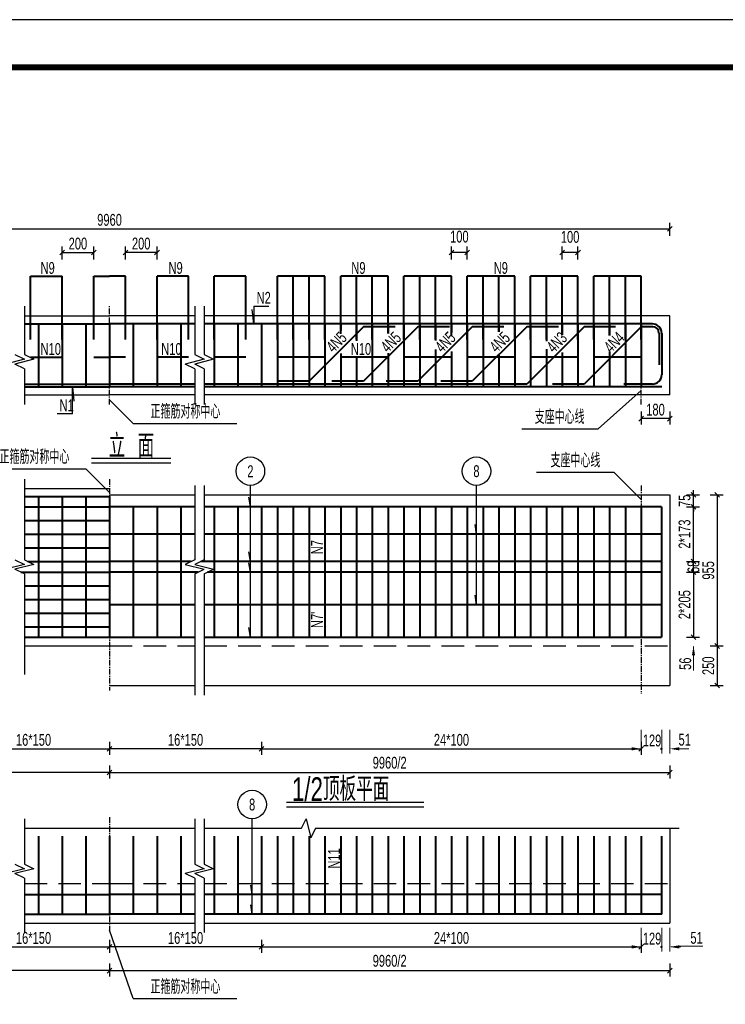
# Model space of a CAD drawing. Header units: millimetres. Extents: x -120871 to -111289, y -80062 to -71425.
# Tile 30 of 37: x -113607 to -113012, y -76767 to -75938. Entities that reach past the tile are written whole.
import ezdxf
from ezdxf.enums import TextEntityAlignment as Align

# ---------------------------------------------------------------- set-up
doc = ezdxf.new("R2010")
doc.units = ezdxf.units.MM
doc.header["$LTSCALE"] = 0.3
doc.header["$PDMODE"] = 99
doc.linetypes.add('CENTER', pattern=[50.8, 31.75, -6.35, 6.35, -6.35])
doc.linetypes.add('DASHED', pattern=[19.05, 12.7, -6.35])
doc.layers.get('0').update_dxf_attribs({"lineweight": 18})
for name, color, linetype, lineweight in [('BM1', 7, 'Continuous', 15), ('文字', 4, 'Continuous', 18), ('标注', 7, 'Continuous', 18), ('轮廓', 7, 'Continuous', 30), ('钢筋', 1, 'Continuous', 40)]:
    doc.layers.add(name, color=color, linetype=linetype, lineweight=lineweight)
for name, color, linetype in [('LOCKUP', 7, 'Continuous'), ('其它', 5, 'Continuous'), ('点划线', 7, 'CENTER'), ('虚线', 2, 'DASHED'), ('附属', 7, 'Continuous')]:
    doc.layers.add(name, color=color, linetype=linetype)
doc.styles.add('hz-e', font='hztxt_e.shx', dxfattribs={"width": 0.7, "bigfont": 'hztxt.shx'})
doc.dimstyles.new('ISO-50', dxfattribs={"dimscale": 0.625, "dimtxt": 25, "dimasz": 10, "dimexe": 12.5, "dimexo": 6.25, "dimgap": 6.25, "dimtad": 1, "dimdec": 0, "dimdsep": 46, "dimtxsty": 'hz-e', "dimblk": 'OBLIQUE', "dimcen": 2.5, "dimadec": 0, "dimazin": 0, "dimtfac": 1, "dimtdec": 0, "dimtix": 1, "dimtmove": 2, "dimatfit": 3, "dimldrblk": 'OBLIQUE', "dimfxl": 15, "dimfxlon": 1, "dimarcsym": 0})

# ---------------------------------------------------------------- blocks, each defined once
blk = doc.blocks.new('_Oblique')
at = {"color": 0, "linetype": 'ByBlock', "lineweight": -2}
blk.add_line((-0.5, -0.5), (0.5, 0.5), dxfattribs=at)
blk = doc.blocks.new('*D35')
at = {"layer": 'Defpoints', "color": 0}
for p in [(-113517.7, -76133.77), (-113517.7, -76153.77), (-113491.03, -76153.77)]:
    blk.add_point(p, dxfattribs=at)
at = {"layer": '标注', "color": 0, "lineweight": -2}
for p, q in [((-113517.7, -76139.77), (-113517.7, -76128.77)), ((-113491.03, -76139.77), (-113491.03, -76128.77)), ((-113491.03, -76133.77), (-113517.7, -76133.77))]:
    blk.add_line(p, q, dxfattribs=at)
at = {"layer": '标注', "color": 0, "lineweight": -2, "xscale": 4, "yscale": 4, "zscale": 4, "rotation": 180}
blk.add_blockref('_Oblique', (-113517.7, -76133.77), dxfattribs=at)
at = {"layer": '标注', "color": 0, "lineweight": -2, "xscale": 4, "yscale": 4, "zscale": 4}
blk.add_blockref('_Oblique', (-113491.03, -76133.77), dxfattribs=at)
at = {"layer": '标注', "color": 0, "insert": (-113504.37, -76126.27), "char_height": 10, "attachment_point": 5, "style": 'hz-e'}
blk.add_mtext('200', dxfattribs=at)
blk = doc.blocks.new('*D36')
at = {"layer": 'Defpoints', "color": 0}
for p in [(-113402.91, -76532.02), (-113082.91, -76532.02), (-113082.91, -76552.02)]:
    blk.add_point(p, dxfattribs=at)
at = {"layer": '标注', "color": 0, "lineweight": -2}
for p, q in [((-113402.91, -76546.02), (-113402.91, -76557.02)), ((-113402.91, -76552.02), (-113082.91, -76552.02)), ((-113082.91, -76546.02), (-113082.91, -76557.02))]:
    blk.add_line(p, q, dxfattribs=at)
at = {"layer": '标注', "color": 0, "lineweight": -2, "xscale": 4, "yscale": 4, "zscale": 4, "rotation": 180}
blk.add_blockref('_Oblique', (-113402.91, -76552.02), dxfattribs=at)
at = {"layer": '标注', "color": 0, "lineweight": -2, "xscale": 4, "yscale": 4, "zscale": 4}
blk.add_blockref('_Oblique', (-113082.91, -76552.02), dxfattribs=at)
at = {"layer": '标注', "color": 0, "insert": (-113242.91, -76544.52), "char_height": 10, "attachment_point": 5, "style": 'hz-e'}
blk.add_mtext('24*100', dxfattribs=at)
blk = doc.blocks.new('*D37')
at = {"layer": 'Defpoints', "color": 0}
for p in [(-113531.03, -76532.02), (-113402.91, -76532.02), (-113531.03, -76552.02)]:
    blk.add_point(p, dxfattribs=at)
at = {"layer": '标注', "color": 0, "lineweight": -2}
for p, q in [((-113531.03, -76546.02), (-113531.03, -76557.02)), ((-113402.91, -76552.02), (-113531.03, -76552.02)), ((-113402.91, -76546.02), (-113402.91, -76557.02))]:
    blk.add_line(p, q, dxfattribs=at)
at = {"layer": '标注', "color": 0, "lineweight": -2, "xscale": 4, "yscale": 4, "zscale": 4, "rotation": 180}
blk.add_blockref('_Oblique', (-113531.03, -76552.02), dxfattribs=at)
at = {"layer": '标注', "color": 0, "lineweight": -2, "xscale": 4, "yscale": 4, "zscale": 4}
blk.add_blockref('_Oblique', (-113402.91, -76552.02), dxfattribs=at)
at = {"layer": '标注', "color": 0, "insert": (-113466.97, -76544.52), "char_height": 10, "attachment_point": 5, "style": 'hz-e'}
blk.add_mtext('16*150', dxfattribs=at)
blk = doc.blocks.new('*D39')
at = {"layer": 'Defpoints', "color": 0}
for p in [(-113544.37, -76133.77), (-113571.03, -76153.77), (-113544.37, -76153.77)]:
    blk.add_point(p, dxfattribs=at)
at = {"layer": '标注', "color": 0, "lineweight": -2}
for p, q in [((-113571.03, -76139.77), (-113571.03, -76128.77)), ((-113544.37, -76139.77), (-113544.37, -76128.77)), ((-113571.03, -76133.77), (-113544.37, -76133.77))]:
    blk.add_line(p, q, dxfattribs=at)
at = {"layer": '标注', "color": 0, "lineweight": -2, "xscale": 4, "yscale": 4, "zscale": 4, "rotation": 180}
blk.add_blockref('_Oblique', (-113571.03, -76133.77), dxfattribs=at)
at = {"layer": '标注', "color": 0, "lineweight": -2, "xscale": 4, "yscale": 4, "zscale": 4}
blk.add_blockref('_Oblique', (-113544.37, -76133.77), dxfattribs=at)
at = {"layer": '标注', "color": 0, "insert": (-113557.7, -76126.27), "char_height": 10, "attachment_point": 5, "style": 'hz-e'}
blk.add_mtext('200', dxfattribs=at)
blk = doc.blocks.new('*D40')
at = {"layer": 'Defpoints', "color": 0}
for p in [(-113058.91, -76338.02), (-113058.91, -76465.35), (-113018.91, -76465.35)]:
    blk.add_point(p, dxfattribs=at)
at = {"layer": '标注', "color": 0, "lineweight": -2}
for p, q in [((-113024.91, -76338.02), (-113013.91, -76338.02)), ((-113018.91, -76338.02), (-113018.91, -76465.35)), ((-113024.91, -76465.35), (-113013.91, -76465.35))]:
    blk.add_line(p, q, dxfattribs=at)
at = {"layer": '标注', "color": 0, "lineweight": -2, "xscale": 4, "yscale": 4, "zscale": 4}
for p, rotation in [((-113018.91, -76338.02), 90), ((-113018.91, -76465.35), 270)]:
    blk.add_blockref('_Oblique', p, dxfattribs=dict(at, rotation=rotation))
at = {"layer": '标注', "color": 0, "insert": (-113026.41, -76401.68), "char_height": 10, "attachment_point": 5, "rotation": 90, "style": 'hz-e'}
blk.add_mtext('955', dxfattribs=at)
blk = doc.blocks.new('*D41')
at = {"layer": 'Defpoints', "color": 0}
for p in [(-113058.91, -76338.02), (-113038.91, -76338.02), (-113058.91, -76348.02)]:
    blk.add_point(p, dxfattribs=at)
at = {"layer": '标注', "color": 0, "lineweight": -2}
for p, q in [((-113038.91, -76338.02), (-113038.91, -76334.02)), ((-113044.91, -76338.02), (-113033.91, -76338.02)), ((-113038.91, -76348.02), (-113038.91, -76338.02)), ((-113044.91, -76348.02), (-113033.91, -76348.02)), ((-113038.91, -76348.02), (-113038.91, -76352.02))]:
    blk.add_line(p, q, dxfattribs=at)
at = {"layer": '标注', "color": 0, "lineweight": -2, "xscale": 4, "yscale": 4, "zscale": 4}
for p, rotation in [((-113038.91, -76338.02), 270), ((-113038.91, -76348.02), 90)]:
    blk.add_blockref('_Oblique', p, dxfattribs=dict(at, rotation=rotation))
at = {"layer": '标注', "color": 0, "insert": (-113046.41, -76343.02), "char_height": 10, "attachment_point": 5, "rotation": 90, "style": 'hz-e'}
blk.add_mtext('75', dxfattribs=at)
blk = doc.blocks.new('*D42')
at = {"layer": 'Defpoints', "color": 0}
for p in [(-113058.91, -76394.15), (-113038.91, -76394.15), (-113058.91, -76403.22)]:
    blk.add_point(p, dxfattribs=at)
at = {"layer": '标注', "color": 0, "lineweight": -2}
for p, q in [((-113044.91, -76394.15), (-113033.91, -76394.15)), ((-113038.91, -76403.22), (-113038.91, -76394.15)), ((-113044.91, -76403.22), (-113033.91, -76403.22))]:
    blk.add_line(p, q, dxfattribs=at)
at = {"layer": '标注', "color": 0, "lineweight": -2, "xscale": 4, "yscale": 4, "zscale": 4}
for p, rotation in [((-113038.91, -76394.15), 90), ((-113038.91, -76403.22), 270)]:
    blk.add_blockref('_Oblique', p, dxfattribs=dict(at, rotation=rotation))
at = {"layer": '标注', "color": 0, "insert": (-113038.91, -76398.68), "char_height": 10, "attachment_point": 5, "rotation": 90, "style": 'hz-e'}
blk.add_mtext('68', dxfattribs=at)
blk = doc.blocks.new('*D43')
at = {"layer": 'Defpoints', "color": 0}
for p in [(-113058.91, -76348.02), (-113038.91, -76348.02), (-113058.91, -76394.15)]:
    blk.add_point(p, dxfattribs=at)
at = {"layer": '标注', "color": 0, "lineweight": -2}
for p, q in [((-113044.91, -76348.02), (-113033.91, -76348.02)), ((-113038.91, -76394.15), (-113038.91, -76348.02)), ((-113044.91, -76394.15), (-113033.91, -76394.15))]:
    blk.add_line(p, q, dxfattribs=at)
at = {"layer": '标注', "color": 0, "lineweight": -2, "xscale": 4, "yscale": 4, "zscale": 4}
for p, rotation in [((-113038.91, -76348.02), 90), ((-113038.91, -76394.15), 270)]:
    blk.add_blockref('_Oblique', p, dxfattribs=dict(at, rotation=rotation))
at = {"layer": '标注', "color": 0, "insert": (-113046.41, -76371.08), "char_height": 10, "attachment_point": 5, "rotation": 90, "style": 'hz-e'}
blk.add_mtext('2*173', dxfattribs=at)
blk = doc.blocks.new('*D44')
at = {"layer": 'Defpoints', "color": 0}
for p in [(-113058.91, -76403.22), (-113058.91, -76457.88), (-113038.91, -76457.88)]:
    blk.add_point(p, dxfattribs=at)
at = {"layer": '标注', "color": 0, "lineweight": -2}
for p, q in [((-113044.91, -76403.22), (-113033.91, -76403.22)), ((-113038.91, -76403.22), (-113038.91, -76457.88)), ((-113044.91, -76457.88), (-113033.91, -76457.88))]:
    blk.add_line(p, q, dxfattribs=at)
at = {"layer": '标注', "color": 0, "lineweight": -2, "xscale": 4, "yscale": 4, "zscale": 4}
for p, rotation in [((-113038.91, -76403.22), 90), ((-113038.91, -76457.88), 270)]:
    blk.add_blockref('_Oblique', p, dxfattribs=dict(at, rotation=rotation))
at = {"layer": '标注', "color": 0, "insert": (-113046.41, -76430.55), "char_height": 10, "attachment_point": 5, "rotation": 90, "style": 'hz-e'}
blk.add_mtext('2*205', dxfattribs=at)
blk = doc.blocks.new('*D49')
at = {"layer": 'Defpoints', "color": 0}
for p in [(-113659.16, -76532.02), (-113531.03, -76532.02), (-113531.03, -76552.02)]:
    blk.add_point(p, dxfattribs=at)
at = {"layer": '标注', "color": 0, "lineweight": -2}
for p, q in [((-113659.16, -76546.02), (-113659.16, -76557.02)), ((-113659.16, -76552.02), (-113531.03, -76552.02)), ((-113531.03, -76546.02), (-113531.03, -76557.02))]:
    blk.add_line(p, q, dxfattribs=at)
at = {"layer": '标注', "color": 0, "lineweight": -2, "xscale": 4, "yscale": 4, "zscale": 4, "rotation": 180}
blk.add_blockref('_Oblique', (-113659.16, -76552.02), dxfattribs=at)
at = {"layer": '标注', "color": 0, "lineweight": -2, "xscale": 4, "yscale": 4, "zscale": 4}
blk.add_blockref('_Oblique', (-113531.03, -76552.02), dxfattribs=at)
at = {"layer": '标注', "color": 0, "insert": (-113595.1, -76544.52), "char_height": 10, "attachment_point": 5, "style": 'hz-e'}
blk.add_mtext('16*150', dxfattribs=at)
blk = doc.blocks.new('*D50')
at = {"layer": 'Defpoints', "color": 0}
for p in [(-114003.16, -76532.02), (-113531.03, -76532.02), (-114003.16, -76572.02)]:
    blk.add_point(p, dxfattribs=at)
at = {"layer": '标注', "color": 0, "lineweight": -2}
for p, q in [((-114003.16, -76566.02), (-114003.16, -76577.02)), ((-113531.03, -76566.02), (-113531.03, -76577.02)), ((-113531.03, -76572.02), (-114003.16, -76572.02))]:
    blk.add_line(p, q, dxfattribs=at)
at = {"layer": '标注', "color": 0, "lineweight": -2, "xscale": 4, "yscale": 4, "zscale": 4, "rotation": 180}
blk.add_blockref('_Oblique', (-114003.16, -76572.02), dxfattribs=at)
at = {"layer": '标注', "color": 0, "lineweight": -2, "xscale": 4, "yscale": 4, "zscale": 4}
blk.add_blockref('_Oblique', (-113531.03, -76572.02), dxfattribs=at)
at = {"layer": '标注', "color": 0, "insert": (-113767.1, -76563.8), "char_height": 10, "attachment_point": 5, "style": 'hz-e'}
blk.add_mtext('9960/2', dxfattribs=at)
blk = doc.blocks.new('*D53')
at = {"layer": 'Defpoints', "color": 0}
for p in [(-113058.91, -76113.77), (-114003.16, -76133.77), (-113058.91, -76133.77)]:
    blk.add_point(p, dxfattribs=at)
at = {"layer": '标注', "color": 0, "lineweight": -2}
for p, q in [((-114003.16, -76119.77), (-114003.16, -76108.77)), ((-113058.91, -76119.77), (-113058.91, -76108.77)), ((-114003.16, -76113.77), (-113058.91, -76113.77))]:
    blk.add_line(p, q, dxfattribs=at)
at = {"layer": '标注', "color": 0, "lineweight": -2, "xscale": 4, "yscale": 4, "zscale": 4, "rotation": 180}
blk.add_blockref('_Oblique', (-114003.16, -76113.77), dxfattribs=at)
at = {"layer": '标注', "color": 0, "lineweight": -2, "xscale": 4, "yscale": 4, "zscale": 4}
blk.add_blockref('_Oblique', (-113058.91, -76113.77), dxfattribs=at)
at = {"layer": '标注', "color": 0, "insert": (-113531.03, -76106.27), "char_height": 10, "attachment_point": 5, "style": 'hz-e'}
blk.add_mtext('9960', dxfattribs=at)
blk = doc.blocks.new('*D58')
at = {"layer": 'Defpoints', "color": 0}
for p in [(-113531.03, -76532.02), (-113058.91, -76532.02), (-113058.91, -76572.02)]:
    blk.add_point(p, dxfattribs=at)
at = {"layer": '标注', "color": 0, "lineweight": -2}
for p, q in [((-113531.03, -76566.02), (-113531.03, -76577.02)), ((-113058.91, -76566.02), (-113058.91, -76577.02)), ((-113531.03, -76572.02), (-113058.91, -76572.02))]:
    blk.add_line(p, q, dxfattribs=at)
at = {"layer": '标注', "color": 0, "lineweight": -2, "xscale": 4, "yscale": 4, "zscale": 4, "rotation": 180}
blk.add_blockref('_Oblique', (-113531.03, -76572.02), dxfattribs=at)
at = {"layer": '标注', "color": 0, "lineweight": -2, "xscale": 4, "yscale": 4, "zscale": 4}
blk.add_blockref('_Oblique', (-113058.91, -76572.02), dxfattribs=at)
at = {"layer": '标注', "color": 0, "insert": (-113294.97, -76563.8), "char_height": 10, "attachment_point": 5, "style": 'hz-e'}
blk.add_mtext('9960/2', dxfattribs=at)
blk = doc.blocks.new('*D59')
at = {"layer": 'Defpoints', "color": 0}
for p in [(-113149.57, -76133.77), (-113149.57, -76153.77), (-113136.24, -76153.77)]:
    blk.add_point(p, dxfattribs=at)
at = {"layer": '标注', "color": 0, "lineweight": -2}
for p, q in [((-113149.57, -76139.77), (-113149.57, -76128.77)), ((-113136.24, -76139.77), (-113136.24, -76128.77)), ((-113136.24, -76133.77), (-113149.57, -76133.77))]:
    blk.add_line(p, q, dxfattribs=at)
at = {"layer": '标注', "color": 0, "lineweight": -2, "xscale": 4, "yscale": 4, "zscale": 4, "rotation": 180}
blk.add_blockref('_Oblique', (-113149.57, -76133.77), dxfattribs=at)
at = {"layer": '标注', "color": 0, "lineweight": -2, "xscale": 4, "yscale": 4, "zscale": 4}
blk.add_blockref('_Oblique', (-113136.24, -76133.77), dxfattribs=at)
at = {"layer": '标注', "color": 0, "insert": (-113142.91, -76120.64), "char_height": 10, "attachment_point": 5, "style": 'hz-e'}
blk.add_mtext('100', dxfattribs=at)
blk = doc.blocks.new('*D202')
at = {"layer": 'Defpoints', "color": 0}
for p in [(-113242.91, -76133.77), (-113242.91, -76153.77), (-113229.57, -76153.77)]:
    blk.add_point(p, dxfattribs=at)
at = {"layer": '标注', "color": 0, "lineweight": -2}
for p, q in [((-113242.91, -76139.77), (-113242.91, -76128.77)), ((-113229.57, -76139.77), (-113229.57, -76128.77)), ((-113229.57, -76133.77), (-113242.91, -76133.77))]:
    blk.add_line(p, q, dxfattribs=at)
at = {"layer": '标注', "color": 0, "lineweight": -2, "xscale": 4, "yscale": 4, "zscale": 4, "rotation": 180}
blk.add_blockref('_Oblique', (-113242.91, -76133.77), dxfattribs=at)
at = {"layer": '标注', "color": 0, "lineweight": -2, "xscale": 4, "yscale": 4, "zscale": 4}
blk.add_blockref('_Oblique', (-113229.57, -76133.77), dxfattribs=at)
at = {"layer": '标注', "color": 0, "insert": (-113236.24, -76120.43), "char_height": 10, "attachment_point": 5, "style": 'hz-e'}
blk.add_mtext('100', dxfattribs=at)
blk = doc.blocks.new('*D60')
at = {"layer": 'Defpoints', "color": 0}
for p in [(-113082.91, -76253.77), (-113058.91, -76253.77), (-113082.91, -76273.77)]:
    blk.add_point(p, dxfattribs=at)
at = {"layer": '标注', "color": 0, "lineweight": -2}
for p, q in [((-113082.91, -76267.77), (-113082.91, -76278.77)), ((-113058.91, -76267.77), (-113058.91, -76278.77)), ((-113058.91, -76273.77), (-113082.91, -76273.77))]:
    blk.add_line(p, q, dxfattribs=at)
at = {"layer": '标注', "color": 0, "lineweight": -2, "xscale": 4, "yscale": 4, "zscale": 4, "rotation": 180}
blk.add_blockref('_Oblique', (-113082.91, -76273.77), dxfattribs=at)
at = {"layer": '标注', "color": 0, "lineweight": -2, "xscale": 4, "yscale": 4, "zscale": 4}
blk.add_blockref('_Oblique', (-113058.91, -76273.77), dxfattribs=at)
at = {"layer": '标注', "color": 0, "insert": (-113070.91, -76266.27), "char_height": 10, "attachment_point": 5, "style": 'hz-e'}
blk.add_mtext('180', dxfattribs=at)
blk = doc.blocks.new('*D61')
at = {"layer": 'Defpoints', "color": 0}
for p in [(-113038.91, -76465.35), (-113038.91, -76498.68), (-113018.91, -76498.68)]:
    blk.add_point(p, dxfattribs=at)
at = {"layer": '标注', "color": 0, "lineweight": -2}
for p, q in [((-113024.91, -76465.35), (-113013.91, -76465.35)), ((-113018.91, -76465.35), (-113018.91, -76498.68)), ((-113024.91, -76498.68), (-113013.91, -76498.68))]:
    blk.add_line(p, q, dxfattribs=at)
at = {"layer": '标注', "color": 0, "lineweight": -2, "xscale": 4, "yscale": 4, "zscale": 4}
for p, rotation in [((-113018.91, -76465.35), 90), ((-113018.91, -76498.68), 270)]:
    blk.add_blockref('_Oblique', p, dxfattribs=dict(at, rotation=rotation))
at = {"layer": '标注', "color": 0, "insert": (-113026.41, -76482.02), "char_height": 10, "attachment_point": 5, "rotation": 90, "style": 'hz-e'}
blk.add_mtext('250', dxfattribs=at)
blk = doc.blocks.new('*D64')
at = {"layer": 'Defpoints', "color": 0}
for p in [(-113402.91, -76698.98), (-113082.91, -76698.98), (-113082.91, -76718.98)]:
    blk.add_point(p, dxfattribs=at)
at = {"layer": '标注', "color": 0, "lineweight": -2}
for p, q in [((-113402.91, -76712.98), (-113402.91, -76723.98)), ((-113082.91, -76712.98), (-113082.91, -76723.98)), ((-113402.91, -76718.98), (-113082.91, -76718.98))]:
    blk.add_line(p, q, dxfattribs=at)
at = {"layer": '标注', "color": 0, "lineweight": -2, "xscale": 4, "yscale": 4, "zscale": 4, "rotation": 180}
blk.add_blockref('_Oblique', (-113402.91, -76718.98), dxfattribs=at)
at = {"layer": '标注', "color": 0, "lineweight": -2, "xscale": 4, "yscale": 4, "zscale": 4}
blk.add_blockref('_Oblique', (-113082.91, -76718.98), dxfattribs=at)
at = {"layer": '标注', "color": 0, "insert": (-113242.91, -76711.48), "char_height": 10, "attachment_point": 5, "style": 'hz-e'}
blk.add_mtext('24*100', dxfattribs=at)
blk = doc.blocks.new('*D65')
at = {"layer": 'Defpoints', "color": 0}
for p in [(-113531.03, -76698.98), (-113402.91, -76698.98), (-113531.03, -76718.98)]:
    blk.add_point(p, dxfattribs=at)
at = {"layer": '标注', "color": 0, "lineweight": -2}
for p, q in [((-113531.03, -76712.98), (-113531.03, -76723.98)), ((-113402.91, -76712.98), (-113402.91, -76723.98)), ((-113402.91, -76718.98), (-113531.03, -76718.98))]:
    blk.add_line(p, q, dxfattribs=at)
at = {"layer": '标注', "color": 0, "lineweight": -2, "xscale": 4, "yscale": 4, "zscale": 4, "rotation": 180}
blk.add_blockref('_Oblique', (-113531.03, -76718.98), dxfattribs=at)
at = {"layer": '标注', "color": 0, "lineweight": -2, "xscale": 4, "yscale": 4, "zscale": 4}
blk.add_blockref('_Oblique', (-113402.91, -76718.98), dxfattribs=at)
at = {"layer": '标注', "color": 0, "insert": (-113466.97, -76711.48), "char_height": 10, "attachment_point": 5, "style": 'hz-e'}
blk.add_mtext('16*150', dxfattribs=at)
blk = doc.blocks.new('*D66')
at = {"layer": 'Defpoints', "color": 0}
for p in [(-113659.16, -76698.98), (-113531.03, -76698.98), (-113531.03, -76718.98)]:
    blk.add_point(p, dxfattribs=at)
at = {"layer": '标注', "color": 0, "lineweight": -2}
for p, q in [((-113659.16, -76712.98), (-113659.16, -76723.98)), ((-113531.03, -76712.98), (-113531.03, -76723.98)), ((-113659.16, -76718.98), (-113531.03, -76718.98))]:
    blk.add_line(p, q, dxfattribs=at)
at = {"layer": '标注', "color": 0, "lineweight": -2, "xscale": 4, "yscale": 4, "zscale": 4, "rotation": 180}
blk.add_blockref('_Oblique', (-113659.16, -76718.98), dxfattribs=at)
at = {"layer": '标注', "color": 0, "lineweight": -2, "xscale": 4, "yscale": 4, "zscale": 4}
blk.add_blockref('_Oblique', (-113531.03, -76718.98), dxfattribs=at)
at = {"layer": '标注', "color": 0, "insert": (-113595.1, -76711.48), "char_height": 10, "attachment_point": 5, "style": 'hz-e'}
blk.add_mtext('16*150', dxfattribs=at)
blk = doc.blocks.new('*D113')
at = {"layer": 'Defpoints', "color": 0}
for p in [(-114003.16, -76698.98), (-113531.03, -76698.98), (-114003.16, -76738.98)]:
    blk.add_point(p, dxfattribs=at)
at = {"layer": '标注', "color": 0, "lineweight": -2}
for p, q in [((-114003.16, -76732.98), (-114003.16, -76743.98)), ((-113531.03, -76732.98), (-113531.03, -76743.98)), ((-113531.03, -76738.98), (-114003.16, -76738.98))]:
    blk.add_line(p, q, dxfattribs=at)
at = {"layer": '标注', "color": 0, "lineweight": -2, "xscale": 4, "yscale": 4, "zscale": 4, "rotation": 180}
blk.add_blockref('_Oblique', (-114003.16, -76738.98), dxfattribs=at)
at = {"layer": '标注', "color": 0, "lineweight": -2, "xscale": 4, "yscale": 4, "zscale": 4}
blk.add_blockref('_Oblique', (-113531.03, -76738.98), dxfattribs=at)
at = {"layer": '标注', "color": 0, "insert": (-113767.1, -76730.76), "char_height": 10, "attachment_point": 5, "style": 'hz-e'}
blk.add_mtext('9960/2', dxfattribs=at)
blk = doc.blocks.new('*D114')
at = {"layer": 'Defpoints', "color": 0}
for p in [(-113531.03, -76698.98), (-113058.91, -76698.98), (-113058.91, -76738.98)]:
    blk.add_point(p, dxfattribs=at)
at = {"layer": '标注', "color": 0, "lineweight": -2}
for p, q in [((-113531.03, -76732.98), (-113531.03, -76743.98)), ((-113058.91, -76732.98), (-113058.91, -76743.98)), ((-113531.03, -76738.98), (-113058.91, -76738.98))]:
    blk.add_line(p, q, dxfattribs=at)
at = {"layer": '标注', "color": 0, "lineweight": -2, "xscale": 4, "yscale": 4, "zscale": 4, "rotation": 180}
blk.add_blockref('_Oblique', (-113531.03, -76738.98), dxfattribs=at)
at = {"layer": '标注', "color": 0, "lineweight": -2, "xscale": 4, "yscale": 4, "zscale": 4}
blk.add_blockref('_Oblique', (-113058.91, -76738.98), dxfattribs=at)
at = {"layer": '标注', "color": 0, "insert": (-113294.97, -76730.76), "char_height": 10, "attachment_point": 5, "style": 'hz-e'}
blk.add_mtext('9960/2', dxfattribs=at)

msp = doc.modelspace()

# ---------------------------------------------------------------- linework, layer by layer
at = {"layer": 'BM1', "color": 0, "linetype": 'Continuous', "const_width": 4.999}
msp.add_lwpolyline([(-114239.913, -77412.68), (-114239.913, -75977.676), (-112227.419, -75977.676), (-112227.419, -77412.68)], close=True, dxfattribs=at)
at = {"layer": 'LOCKUP'}
msp.add_line((-112202.421, -75937.525), (-114323.835, -75937.525), dxfattribs=at)
at = {"layer": '其它', "color": 5, "ltscale": 0.5}
for p, q in [((-113546.288, -76307.093), (-113479.369, -76307.093)), ((-113381.886, -76596.992), (-113266.156, -76596.992))]:
    msp.add_line(p, q, dxfattribs=at)
at = {"layer": '标注', "ltscale": 0.5}
for p, q in [((-113038.906, -76465.883), (-113038.906, -76473.883)), ((-113038.906, -76473.349), (-113038.906, -76485.91)), ((-113082.906, -76536.016), (-113082.906, -76556.016)), ((-113065.706, -76536.016), (-113065.706, -76556.016)), ((-113065.706, -76536.016), (-113065.706, -76556.016)), ((-113058.906, -76536.016), (-113058.906, -76556.016)), ((-113090.906, -76552.016), (-113098.906, -76552.016)), ((-113050.906, -76552.016), (-113042.906, -76552.016)), ((-113082.906, -76702.976), (-113082.906, -76722.976)), ((-113065.706, -76702.976), (-113065.706, -76722.976)), ((-113065.706, -76702.976), (-113065.706, -76722.976)), ((-113058.906, -76702.976), (-113058.906, -76722.976)), ((-113090.906, -76718.976), (-113098.906, -76718.976)), ((-113057.706, -76718.976), (-113049.706, -76718.976)), ((-113050.906, -76718.309), (-113030.941, -76718.309))]:
    msp.add_line(p, q, dxfattribs=at)
at = {"layer": '标注', "const_width": 1}
for points in [[(-113066.425, -76552.052, 1), (-113065.425, -76552.052, 1)], [(-113066.425, -76719.012, 1), (-113065.425, -76719.012, 1)]]:
    msp.add_lwpolyline(points, format="xyb", close=True, dxfattribs=at)
at = {"layer": '标注'}
for points in [[(-113040.239, -76473.349), (-113037.572, -76473.349), (-113038.906, -76465.349)], [(-113090.906, -76550.683), (-113090.906, -76553.349), (-113082.906, -76552.016)], [(-113050.906, -76550.683), (-113050.906, -76553.349), (-113058.906, -76552.016)], [(-113090.906, -76717.643), (-113090.906, -76720.309), (-113082.906, -76718.976)], [(-113050.906, -76717.643), (-113050.906, -76720.309), (-113058.906, -76718.976)]]:
    msp.add_solid(points, dxfattribs=at)
at = {"layer": '点划线', "linetype": 'CENTER', "ltscale": 0.5}
for p, q in [((-113531.033, -76261.768), (-113531.033, -76179.102)), ((-113082.906, -76261.768), (-113082.906, -76189.768)), ((-113531.033, -76324.683), (-113531.033, -76502.869)), ((-113082.906, -76330.016), (-113082.906, -76505.775)), ((-113531.033, -76609.643), (-113531.033, -76706.309))]:
    msp.add_line(p, q, dxfattribs=at)
at = {"layer": '虚线', "ltscale": 5}
for p, q in [((-113531.033, -76465.349), (-113459.3, -76465.349)), ((-113451.3, -76465.349), (-113058.906, -76465.349)), ((-113602.767, -76665.643), (-113531.033, -76665.643)), ((-113531.033, -76665.643), (-113459.3, -76665.643)), ((-113451.3, -76665.643), (-113058.906, -76665.643))]:
    msp.add_line(p, q, dxfattribs=at)
at = {"layer": '轮廓', "ltscale": 0.5}
for p, q in [((-113602.767, -76179.102), (-113602.767, -76219.768)), ((-113459.3, -76179.102), (-113459.3, -76219.768)), ((-113451.3, -76179.102), (-113451.3, -76219.768)), ((-113602.767, -76187.102), (-113531.033, -76187.102)), ((-113463.033, -76187.102), (-113531.033, -76187.102)), ((-113459.3, -76187.102), (-113529.827, -76187.102)), ((-113058.906, -76187.102), (-113451.3, -76187.102)), ((-113058.906, -76253.768), (-113058.906, -76187.102)), ((-113058.906, -76253.768), (-113058.906, -76187.102)), ((-113610.767, -76219.768), (-113602.767, -76223.768)), ((-113602.767, -76219.768), (-113594.767, -76223.768)), ((-113459.3, -76219.768), (-113451.3, -76223.768)), ((-113451.3, -76219.768), (-113443.3, -76223.768)), ((-113602.767, -76223.768), (-113618.767, -76227.768)), ((-113594.767, -76223.768), (-113610.767, -76227.768)), ((-113602.767, -76231.768), (-113610.767, -76227.768)), ((-113451.3, -76223.768), (-113467.3, -76227.768)), ((-113459.3, -76231.768), (-113467.3, -76227.768)), ((-113443.3, -76223.768), (-113459.3, -76227.768)), ((-113451.3, -76231.768), (-113459.3, -76227.768)), ((-113602.767, -76231.768), (-113602.767, -76261.768)), ((-113459.3, -76231.768), (-113459.3, -76261.768)), ((-113451.3, -76231.768), (-113451.3, -76261.768)), ((-113602.767, -76253.768), (-113531.033, -76253.768)), ((-113463.033, -76253.768), (-113531.033, -76253.768)), ((-113459.3, -76253.768), (-113529.827, -76253.768)), ((-113058.906, -76253.768), (-113451.3, -76253.768)), ((-113602.767, -76324.683), (-113602.767, -76392.683)), ((-113602.767, -76332.683), (-113531.033, -76332.683)), ((-113459.3, -76330.016), (-113459.3, -76392.683)), ((-113451.3, -76330.016), (-113451.3, -76392.683)), ((-113531.033, -76338.016), (-113459.3, -76338.016)), ((-113451.3, -76338.016), (-113058.906, -76338.016)), ((-113058.906, -76338.016), (-113058.906, -76498.681)), ((-113610.767, -76392.683), (-113602.767, -76396.683)), ((-113602.767, -76392.683), (-113594.767, -76396.683)), ((-113459.3, -76392.683), (-113467.3, -76396.683)), ((-113451.3, -76392.683), (-113459.3, -76396.683)), ((-113602.767, -76396.683), (-113618.767, -76400.683)), ((-113594.767, -76396.683), (-113610.767, -76400.683)), ((-113602.767, -76404.683), (-113610.767, -76400.683)), ((-113467.3, -76396.683), (-113451.3, -76400.683)), ((-113459.3, -76396.683), (-113443.3, -76400.683)), ((-113459.3, -76404.683), (-113451.3, -76400.683)), ((-113451.3, -76404.683), (-113443.3, -76400.683)), ((-113602.767, -76404.683), (-113602.767, -76489.349)), ((-113459.3, -76404.683), (-113459.3, -76506.681)), ((-113451.3, -76404.683), (-113451.3, -76506.681)), ((-113602.767, -76465.349), (-113531.033, -76465.349)), ((-113531.033, -76498.681), (-113459.3, -76498.681)), ((-113451.3, -76498.681), (-113058.906, -76498.681)), ((-113602.767, -76610.976), (-113602.767, -76649.128)), ((-113459.3, -76610.976), (-113459.3, -76649.128)), ((-113451.3, -76610.976), (-113451.3, -76649.128)), ((-113369.387, -76618.976), (-113365.387, -76610.976)), ((-113365.387, -76610.976), (-113361.387, -76626.976)), ((-113602.767, -76618.976), (-113531.033, -76618.976)), ((-113531.033, -76618.976), (-113459.3, -76618.976)), ((-113451.3, -76618.976), (-113369.387, -76618.976)), ((-113357.387, -76618.976), (-113361.387, -76626.976)), ((-113357.387, -76618.976), (-113050.906, -76618.976)), ((-113058.906, -76618.976), (-113058.906, -76698.976)), ((-113610.767, -76649.128), (-113602.767, -76653.128)), ((-113602.767, -76649.128), (-113594.767, -76653.128)), ((-113459.3, -76649.128), (-113451.3, -76653.128)), ((-113451.3, -76649.128), (-113443.3, -76653.128)), ((-113602.767, -76653.128), (-113618.767, -76657.128)), ((-113594.767, -76653.128), (-113610.767, -76657.128)), ((-113602.767, -76661.128), (-113610.767, -76657.128)), ((-113451.3, -76653.128), (-113467.3, -76657.128)), ((-113459.3, -76661.128), (-113467.3, -76657.128)), ((-113443.3, -76653.128), (-113459.3, -76657.128)), ((-113451.3, -76661.128), (-113459.3, -76657.128)), ((-113602.767, -76661.128), (-113602.767, -76706.976)), ((-113459.3, -76661.128), (-113459.3, -76706.976)), ((-113451.3, -76661.128), (-113451.3, -76706.976)), ((-113602.767, -76698.976), (-113531.033, -76698.976)), ((-113531.033, -76698.976), (-113459.3, -76698.976)), ((-113451.3, -76698.976), (-113058.906, -76698.976))]:
    msp.add_line(p, q, dxfattribs=at)
at = {"layer": '钢筋', "ltscale": 0.5}
for p, q in [((-113597.7, -76207.102), (-113597.7, -76153.768)), ((-113597.7, -76153.768), (-113571.033, -76153.768)), ((-113571.033, -76207.102), (-113571.033, -76153.768)), ((-113544.366, -76153.768), (-113531.033, -76153.768)), ((-113544.366, -76207.102), (-113544.366, -76153.768)), ((-113517.7, -76153.768), (-113531.033, -76153.768)), ((-113517.7, -76207.102), (-113517.7, -76153.768)), ((-113491.033, -76207.102), (-113491.033, -76153.768)), ((-113464.366, -76153.768), (-113491.033, -76153.768)), ((-113464.366, -76207.102), (-113464.366, -76153.768)), ((-113416.239, -76153.768), (-113442.906, -76153.768)), ((-113442.906, -76207.102), (-113442.906, -76153.768)), ((-113416.239, -76207.102), (-113416.239, -76153.768)), ((-113389.572, -76207.102), (-113389.572, -76153.768)), ((-113349.572, -76153.768), (-113389.572, -76153.768)), ((-113376.239, -76207.102), (-113376.239, -76153.768)), ((-113362.906, -76207.102), (-113362.906, -76153.768)), ((-113349.572, -76207.102), (-113349.572, -76153.768)), ((-113336.239, -76202.398), (-113336.239, -76153.768)), ((-113296.239, -76153.768), (-113336.239, -76153.768)), ((-113322.906, -76207.102), (-113322.906, -76153.768)), ((-113309.572, -76207.102), (-113309.572, -76153.768)), ((-113296.239, -76202.105), (-113296.239, -76153.768)), ((-113282.906, -76207.102), (-113282.906, -76153.768)), ((-113256.239, -76153.768), (-113282.906, -76153.768)), ((-113242.906, -76153.768), (-113269.572, -76153.768)), ((-113269.572, -76207.102), (-113269.572, -76153.768)), ((-113256.239, -76207.102), (-113256.239, -76153.768)), ((-113242.906, -76203.998), (-113242.906, -76153.768)), ((-113202.906, -76153.768), (-113229.572, -76153.768)), ((-113229.572, -76207.102), (-113229.572, -76153.768)), ((-113216.239, -76207.102), (-113216.239, -76153.768)), ((-113189.572, -76153.768), (-113216.239, -76153.768)), ((-113202.906, -76200.505), (-113202.906, -76153.768)), ((-113189.572, -76207.102), (-113189.572, -76153.768)), ((-113149.572, -76153.768), (-113176.239, -76153.768)), ((-113176.239, -76207.102), (-113176.239, -76153.768)), ((-113162.906, -76207.102), (-113162.906, -76153.768)), ((-113136.239, -76153.768), (-113162.906, -76153.768)), ((-113149.572, -76203.121), (-113149.572, -76153.768)), ((-113136.239, -76207.102), (-113136.239, -76153.768)), ((-113122.906, -76207.102), (-113122.906, -76153.768)), ((-113096.239, -76153.768), (-113122.906, -76153.768)), ((-113109.572, -76203.572), (-113109.572, -76153.768)), ((-113082.906, -76153.768), (-113109.572, -76153.768)), ((-113096.239, -76207.102), (-113096.239, -76153.768)), ((-113082.906, -76207.102), (-113082.906, -76153.768)), ((-113602.767, -76193.902), (-113531.033, -76193.902)), ((-113591.033, -76193.902), (-113591.033, -76246.968)), ((-113571.033, -76193.902), (-113571.033, -76246.968)), ((-113551.033, -76193.902), (-113551.033, -76246.968)), ((-113463.033, -76193.902), (-113531.033, -76193.902)), ((-113531.033, -76193.902), (-113531.033, -76246.968)), ((-113459.3, -76193.902), (-113529.827, -76193.902)), ((-113511.033, -76193.902), (-113511.033, -76246.968)), ((-113491.033, -76193.902), (-113491.033, -76246.968)), ((-113471.033, -76193.902), (-113471.033, -76246.968)), ((-113073.572, -76193.902), (-113451.3, -76193.902)), ((-113442.906, -76193.902), (-113442.906, -76246.968)), ((-113422.906, -76193.902), (-113422.906, -76246.968)), ((-113402.906, -76193.902), (-113402.906, -76246.968)), ((-113389.572, -76193.902), (-113389.572, -76246.968)), ((-113376.239, -76193.902), (-113376.239, -76246.968)), ((-113362.906, -76193.902), (-113362.906, -76246.968)), ((-113349.572, -76193.902), (-113349.572, -76246.968)), ((-113336.239, -76193.902), (-113336.239, -76199.611)), ((-113322.906, -76193.902), (-113322.906, -76208.143)), ((-113309.572, -76193.902), (-113309.572, -76246.968)), ((-113296.239, -76193.902), (-113296.239, -76202.105)), ((-113282.906, -76193.902), (-113282.906, -76246.968)), ((-113269.572, -76193.902), (-113269.572, -76246.968)), ((-113256.239, -76193.902), (-113256.239, -76207.972)), ((-113242.906, -76193.902), (-113242.906, -76201.211)), ((-113229.572, -76193.902), (-113229.572, -76207.235)), ((-113229.572, -76193.902), (-113229.572, -76246.968)), ((-113216.239, -76193.902), (-113216.239, -76246.968)), ((-113202.906, -76193.902), (-113202.906, -76200.505)), ((-113189.572, -76193.902), (-113189.572, -76246.968)), ((-113176.239, -76193.902), (-113176.239, -76246.968)), ((-113162.906, -76193.902), (-113162.906, -76208.389)), ((-113149.572, -76193.902), (-113149.572, -76203.121)), ((-113149.572, -76193.902), (-113149.572, -76200.334)), ((-113136.239, -76193.902), (-113136.239, -76246.968)), ((-113122.906, -76193.902), (-113122.906, -76246.968)), ((-113109.572, -76193.902), (-113109.572, -76203.705)), ((-113109.572, -76193.902), (-113109.572, -76203.705)), ((-113096.239, -76193.902), (-113096.239, -76246.968)), ((-113082.906, -76193.902), (-113082.906, -76246.968)), ((-113317.039, -76196.302), (-113362.906, -76242.168)), ((-113271.172, -76196.302), (-113317.039, -76242.168)), ((-113290.372, -76196.302), (-113317.039, -76196.302)), ((-113225.306, -76196.302), (-113271.172, -76242.168)), ((-113244.506, -76196.302), (-113271.172, -76196.302)), ((-113179.439, -76196.302), (-113225.306, -76242.168)), ((-113198.639, -76196.302), (-113225.306, -76196.302)), ((-113131.172, -76196.302), (-113179.439, -76244.568)), ((-113152.772, -76196.302), (-113179.439, -76196.302)), ((-113104.506, -76196.302), (-113131.172, -76196.302)), ((-113082.906, -76196.302), (-113131.172, -76244.568)), ((-113073.306, -76196.302), (-113082.906, -76196.302)), ((-113067.972, -76201.635), (-113067.972, -76228.302)), ((-113065.572, -76201.902), (-113065.572, -76236.702)), ((-113336.239, -76218.747), (-113336.239, -76246.968)), ((-113296.239, -76218.566), (-113296.239, -76246.968)), ((-113256.239, -76215.486), (-113256.239, -76246.968)), ((-113242.906, -76217.147), (-113242.906, -76246.968)), ((-113202.906, -76220.166), (-113202.906, -76246.968)), ((-113162.906, -76215.083), (-113162.906, -76246.968)), ((-113149.572, -76218.024), (-113149.572, -76246.968)), ((-113109.572, -76217.153), (-113109.572, -76246.968)), ((-113597.7, -76222.035), (-113571.033, -76222.035)), ((-113544.366, -76222.035), (-113531.033, -76222.035)), ((-113517.7, -76222.035), (-113531.033, -76222.035)), ((-113464.366, -76222.035), (-113491.033, -76222.035)), ((-113416.239, -76222.035), (-113442.906, -76222.035)), ((-113349.572, -76222.035), (-113389.572, -76222.035)), ((-113296.239, -76222.035), (-113336.239, -76222.035)), ((-113322.906, -76222.414), (-113322.906, -76246.968)), ((-113242.906, -76222.035), (-113282.906, -76222.035)), ((-113264.889, -76222.035), (-113269.572, -76222.035)), ((-113189.572, -76222.035), (-113229.572, -76222.035)), ((-113202.906, -76222.035), (-113209.647, -76222.035)), ((-113155.085, -76222.035), (-113176.239, -76222.035)), ((-113136.239, -76222.035), (-113162.906, -76222.035)), ((-113082.906, -76222.035), (-113122.906, -76222.035)), ((-113096.239, -76222.035), (-113097.647, -76222.035)), ((-113602.767, -76244.568), (-113531.033, -76244.568)), ((-113463.033, -76244.568), (-113531.033, -76244.568)), ((-113459.3, -76244.568), (-113529.827, -76244.568)), ((-113179.439, -76244.568), (-113451.3, -76244.568)), ((-113362.906, -76242.168), (-113389.572, -76242.168)), ((-113317.039, -76242.168), (-113343.706, -76242.168)), ((-113271.172, -76242.168), (-113297.839, -76242.168)), ((-113225.306, -76242.168), (-113251.972, -76242.168)), ((-113131.172, -76244.568), (-113157.839, -76244.568)), ((-113073.572, -76244.568), (-113097.572, -76244.568)), ((-113073.572, -76244.568), (-113097.572, -76244.568)), ((-113602.767, -76246.968), (-113531.033, -76246.968)), ((-113463.033, -76246.968), (-113531.033, -76246.968)), ((-113459.3, -76246.968), (-113529.827, -76246.968)), ((-113065.572, -76246.968), (-113451.3, -76246.968)), ((-113602.767, -76339.483), (-113531.033, -76339.483)), ((-113591.033, -76339.483), (-113591.033, -76457.883)), ((-113571.033, -76339.483), (-113571.033, -76457.883)), ((-113551.033, -76339.483), (-113551.033, -76457.883)), ((-113531.033, -76339.483), (-113531.033, -76457.883)), ((-113602.767, -76348.016), (-113531.033, -76348.016)), ((-113459.3, -76348.016), (-113531.033, -76348.016)), ((-113511.033, -76348.016), (-113511.033, -76457.883)), ((-113491.033, -76348.016), (-113491.033, -76457.883)), ((-113471.033, -76348.016), (-113471.033, -76457.883)), ((-113065.839, -76348.016), (-113451.3, -76348.016)), ((-113442.906, -76348.016), (-113442.906, -76457.883)), ((-113422.906, -76348.016), (-113422.906, -76457.883)), ((-113402.906, -76348.016), (-113402.906, -76457.883)), ((-113389.572, -76348.016), (-113389.572, -76457.883)), ((-113376.239, -76348.016), (-113376.239, -76457.883)), ((-113362.906, -76348.016), (-113362.906, -76457.883)), ((-113349.572, -76348.016), (-113349.572, -76457.883)), ((-113336.239, -76348.016), (-113336.239, -76457.883)), ((-113322.906, -76348.016), (-113322.906, -76457.883)), ((-113309.572, -76348.016), (-113309.572, -76457.883)), ((-113296.239, -76348.016), (-113296.239, -76457.883)), ((-113282.906, -76348.016), (-113282.906, -76457.883)), ((-113269.572, -76348.016), (-113269.572, -76457.883)), ((-113256.239, -76348.016), (-113256.239, -76457.883)), ((-113242.906, -76348.016), (-113242.906, -76457.883)), ((-113229.572, -76348.016), (-113229.572, -76457.883)), ((-113216.239, -76348.016), (-113216.239, -76457.883)), ((-113202.906, -76348.016), (-113202.906, -76457.883)), ((-113189.572, -76348.016), (-113189.572, -76457.883)), ((-113176.239, -76348.016), (-113176.239, -76457.883)), ((-113162.906, -76348.016), (-113162.906, -76457.883)), ((-113149.572, -76348.016), (-113149.572, -76457.883)), ((-113136.239, -76348.016), (-113136.239, -76457.883)), ((-113122.906, -76348.016), (-113122.906, -76457.883)), ((-113109.572, -76348.016), (-113109.572, -76457.883)), ((-113096.239, -76348.016), (-113096.239, -76457.883)), ((-113082.906, -76348.016), (-113082.906, -76457.883)), ((-113065.839, -76348.016), (-113065.839, -76457.883)), ((-113602.767, -76359.549), (-113531.033, -76359.549)), ((-113602.767, -76371.083), (-113531.033, -76371.083)), ((-113459.3, -76371.083), (-113531.033, -76371.083)), ((-113065.839, -76371.083), (-113451.3, -76371.083)), ((-113602.767, -76382.616), (-113531.033, -76382.616)), ((-113599.833, -76394.149), (-113531.033, -76394.149)), ((-113462.233, -76394.149), (-113531.033, -76394.149)), ((-113065.839, -76394.149), (-113454.233, -76394.149)), ((-113605.7, -76403.216), (-113531.033, -76403.216)), ((-113456.366, -76403.216), (-113531.033, -76403.216)), ((-113065.839, -76403.216), (-113448.366, -76403.216)), ((-113602.767, -76414.749), (-113531.033, -76414.749)), ((-113602.767, -76426.283), (-113531.033, -76426.283)), ((-113459.3, -76430.549), (-113531.033, -76430.549)), ((-113065.839, -76430.549), (-113451.3, -76430.549)), ((-113602.767, -76437.816), (-113531.033, -76437.816)), ((-113602.767, -76449.349), (-113531.033, -76449.349)), ((-113602.767, -76457.883), (-113531.033, -76457.883)), ((-113531.033, -76457.883), (-113459.3, -76457.883)), ((-113451.3, -76457.883), (-113065.839, -76457.883)), ((-113591.033, -76625.643), (-113591.033, -76691.509)), ((-113571.033, -76625.643), (-113571.033, -76691.509)), ((-113551.033, -76625.643), (-113551.033, -76691.509)), ((-113531.033, -76625.643), (-113531.033, -76691.509)), ((-113511.033, -76625.643), (-113511.033, -76691.509)), ((-113491.033, -76625.643), (-113491.033, -76691.509)), ((-113471.033, -76625.643), (-113471.033, -76691.509)), ((-113442.906, -76625.643), (-113442.906, -76691.509)), ((-113422.906, -76625.643), (-113422.906, -76691.509)), ((-113402.906, -76625.643), (-113402.906, -76691.509)), ((-113389.572, -76625.643), (-113389.572, -76691.509)), ((-113376.239, -76625.643), (-113376.239, -76691.509)), ((-113362.906, -76625.643), (-113362.906, -76691.509)), ((-113349.572, -76625.643), (-113349.572, -76691.509)), ((-113336.239, -76625.643), (-113336.239, -76691.509)), ((-113322.906, -76625.643), (-113322.906, -76691.509)), ((-113309.572, -76625.643), (-113309.572, -76691.509)), ((-113296.239, -76625.643), (-113296.239, -76691.509)), ((-113282.906, -76625.643), (-113282.906, -76691.509)), ((-113269.572, -76625.643), (-113269.572, -76691.509)), ((-113256.239, -76625.643), (-113256.239, -76691.509)), ((-113242.906, -76625.643), (-113242.906, -76691.509)), ((-113229.572, -76625.643), (-113229.572, -76691.509)), ((-113216.239, -76625.643), (-113216.239, -76691.509)), ((-113202.906, -76625.643), (-113202.906, -76691.509)), ((-113189.572, -76625.643), (-113189.572, -76691.509)), ((-113176.239, -76625.643), (-113176.239, -76691.509)), ((-113162.906, -76625.643), (-113162.906, -76691.509)), ((-113149.572, -76625.643), (-113149.572, -76691.509)), ((-113136.239, -76625.643), (-113136.239, -76691.509)), ((-113122.906, -76625.643), (-113122.906, -76691.509)), ((-113109.572, -76625.643), (-113109.572, -76691.509)), ((-113096.239, -76625.643), (-113096.239, -76691.509)), ((-113082.906, -76625.643), (-113082.906, -76691.509)), ((-113065.839, -76625.643), (-113065.839, -76691.509)), ((-113602.767, -76674.843), (-113531.033, -76674.843)), ((-113459.3, -76674.843), (-113531.033, -76674.843)), ((-113065.572, -76674.843), (-113451.3, -76674.843)), ((-113602.767, -76691.509), (-113531.033, -76691.509)), ((-113459.3, -76691.509), (-113531.033, -76691.509)), ((-113065.572, -76691.509), (-113451.3, -76691.509))]:
    msp.add_line(p, q, dxfattribs=at)
for centre, radius, start, end in [((-113073.572, -76201.902), 8, 0, 90), ((-113073.306, -76201.635), 5.333, 0, 90), ((-113073.572, -76236.568), 8, 270, 0)]:
    msp.add_arc(centre, radius, start, end, dxfattribs=at)
at = {"layer": '附属', "ltscale": 0.5}
for p, q in [((-113409.522, -76193.768), (-113410.722, -76181.768)), ((-113409.522, -76179.102), (-113396.7, -76179.102)), ((-113409.522, -76179.102), (-113409.522, -76193.768)), ((-113562.279, -76247.102), (-113561.079, -76259.102)), ((-113562.279, -76269.768), (-113562.279, -76247.102)), ((-113082.906, -76250.155), (-113119.356, -76282.24)), ((-113511.033, -76277.768), (-113531.033, -76257.768)), ((-113562.279, -76269.768), (-113575.1, -76269.768)), ((-113511.033, -76277.768), (-113423.764, -76277.768)), ((-113183.598, -76282.24), (-113119.356, -76282.24)), ((-113546.288, -76311.093), (-113479.369, -76311.093)), ((-113638.302, -76315.954), (-113551.033, -76315.954)), ((-113531.033, -76335.954), (-113551.033, -76315.954)), ((-113171.338, -76318.915), (-113106.007, -76318.915)), ((-113082.906, -76342.016), (-113106.007, -76318.915)), ((-113412.33, -76457.883), (-113412.33, -76330.016)), ((-113221.818, -76430.549), (-113221.818, -76330.016)), ((-113412.33, -76348.016), (-113413.53, -76340.016)), ((-113221.818, -76371.083), (-113223.018, -76363.083)), ((-113412.33, -76394.149), (-113413.53, -76386.149)), ((-113412.33, -76403.216), (-113413.53, -76395.216)), ((-113221.818, -76430.549), (-113223.018, -76422.549)), ((-113412.33, -76457.883), (-113413.53, -76449.883)), ((-113381.886, -76600.992), (-113266.156, -76600.992)), ((-113410.861, -76691.509), (-113410.861, -76610.976)), ((-113410.861, -76674.843), (-113412.061, -76666.843)), ((-113410.861, -76674.843), (-113412.061, -76666.843)), ((-113410.861, -76691.509), (-113412.061, -76683.509)), ((-113410.861, -76691.509), (-113412.061, -76683.509)), ((-113511.033, -76762.593), (-113531.033, -76704.893)), ((-113511.033, -76762.593), (-113423.764, -76762.593))]:
    msp.add_line(p, q, dxfattribs=at)
for centre in [(-113412.33, -76318.016), (-113221.818, -76318.016), (-113410.861, -76598.976)]:
    msp.add_circle(centre, 12, dxfattribs=at)

# ---------------------------------------------------------------- texts
at = {"layer": '文字', "style": 'hz-e', "width": 0.7}
for s, height, p in [('N9', 10, (-113589.181, -76151.768)), ('N9', 10, (-113481.324, -76151.768)), ('N9', 10, (-113327.286, -76151.768)), ('N9', 10, (-113207.286, -76151.768)), ('N2', 10, (-113407.084, -76176.941)), ('N10', 10, (-113589.172, -76220.035)), ('N10', 10, (-113487.497, -76220.035)), ('N10', 10, (-113327.752, -76220.035)), ('N1', 10, (-113573.154, -76267.608)), ('1/2顶板平面', 20, (-113377.258, -76595.982))]:
    msp.add_text(s, height=height, dxfattribs=at).set_placement(p)
for s, rotation, p in [('4N5', 45, (-113342.377, -76218.811)), ('4N5', 45, (-113296.51, -76218.811)), ('4N5', 45, (-113250.643, -76218.811)), ('4N5', 45, (-113204.777, -76218.811)), ('4N3', 45, (-113156.67, -76218.971)), ('4N4', 45, (-113108.337, -76218.904)), ('N7', 90, (-113351.193, -76388.099)), ("N7'", 90, (-113351.193, -76450.23)), ('N11', 90, (-113336.883, -76653.031))]:
    msp.add_text(s, height=10, rotation=rotation, dxfattribs=at).set_placement(p)
for s, height, p in [('正箍筋对称中心', 12, (-113467.08, -76267.098)), ('支座中心线', 12, (-113151.727, -76271.57)), ('立  面', 20, (-113512.601, -76295.689)), ('正箍筋对称中心', 12, (-113594.349, -76305.284)), ('支座中心线', 12, (-113138.378, -76308.245)), ('2', 10, (-113412.33, -76318.016)), ('8', 10, (-113221.818, -76318.016)), ('8', 10, (-113410.861, -76598.976)), ('正箍筋对称中心', 12, (-113467.08, -76751.923))]:
    msp.add_text(s, height=height, dxfattribs=at).set_placement(p, align=Align.MIDDLE)
at = {"layer": '标注', "style": 'hz-e', "width": 0.7}
msp.add_text('56', height=10, rotation=90, dxfattribs=at).set_placement((-113040.906, -76485.516))
for s, p in [('129', (-113081.627, -76550.016)), ('51', (-113051.495, -76549.349)), ('129', (-113081.627, -76716.976)), ('51', (-113041.492, -76716.309))]:
    msp.add_text(s, height=10, dxfattribs=at).set_placement(p)

# ---------------------------------------------------------------- dimensions: what is measured, and where the dimension line sits
at = {"layer": '标注'}
for p1, p2, distance, text, picture, middle in [((-114003.16, -76133.768), (-113058.906, -76133.768), 20, '9960', '*D53', (-113531.033, -76106.268)), ((-113058.906, -76394.149), (-113058.906, -76348.016), -20, '2*173', '*D43', (-113046.406, -76371.083)), ((-113058.906, -76403.216), (-113058.906, -76457.883), 20, '2*205', '*D44', (-113046.406, -76430.549)), ((-113531.033, -76532.016), (-114003.16, -76532.016), 40, '9960/2', '*D50', (-113767.097, -76563.802)), ((-113659.16, -76532.016), (-113531.033, -76532.016), -20, '16*150', '*D49', (-113595.097, -76544.516)), ((-113402.906, -76532.016), (-113531.033, -76532.016), 20, '16*150', '*D37', (-113466.969, -76544.516)), ((-113531.033, -76532.016), (-113058.906, -76532.016), -40, '9960/2', '*D58', (-113294.969, -76563.802)), ((-113402.906, -76532.016), (-113082.906, -76532.016), -20, '24*100', '*D36', (-113242.906, -76544.516)), ((-113531.033, -76698.976), (-114003.16, -76698.976), 40, '9960/2', '*D113', (-113767.097, -76730.762)), ((-113659.16, -76698.976), (-113531.033, -76698.976), -20, '16*150', '*D66', (-113595.097, -76711.476)), ((-113402.906, -76698.976), (-113531.033, -76698.976), 20, '16*150', '*D65', (-113466.969, -76711.476)), ((-113531.033, -76698.976), (-113058.906, -76698.976), -40, '9960/2', '*D114', (-113294.969, -76730.762)), ((-113402.906, -76698.976), (-113082.906, -76698.976), -20, '24*100', '*D64', (-113242.906, -76711.476))]:
    dim = msp.add_aligned_dim(p1=p1, p2=p2, distance=distance, text=text, dimstyle='ISO-50', override={"dimscale": 0.4, "dimlfac": 7.5}, dxfattribs=at)
    dim.commit()
    dim.dimension.update_dxf_attribs({"geometry": picture, "text_midpoint": middle})
for p1, p2, distance, picture, middle in [((-113571.033, -76153.768), (-113544.366, -76153.768), 20, '*D39', (-113557.7, -76126.268)), ((-113491.033, -76153.768), (-113517.7, -76153.768), -20, '*D35', (-113504.366, -76126.268)), ((-113058.906, -76253.768), (-113082.906, -76253.768), 20, '*D60', (-113070.906, -76266.268)), ((-113058.906, -76348.016), (-113058.906, -76338.016), -20, '*D41', (-113046.406, -76343.016)), ((-113058.906, -76338.016), (-113058.906, -76465.349), 40, '*D40', (-113026.406, -76401.683)), ((-113038.906, -76465.349), (-113038.906, -76498.681), 20, '*D61', (-113026.406, -76482.015))]:
    dim = msp.add_aligned_dim(p1=p1, p2=p2, distance=distance, dimstyle='ISO-50', override={"dimscale": 0.4, "dimlfac": 7.5}, dxfattribs=at)
    dim.commit()
    dim.dimension.update_dxf_attribs({"geometry": picture, "text_midpoint": middle})
for base, p1, p2, angle, picture, middle in [((-113242.906, -76133.768), (-113229.572, -76153.768), (-113242.906, -76153.768), 180, '*D202', (-113236.239, -76120.43)), ((-113149.572, -76133.768), (-113136.239, -76153.768), (-113149.572, -76153.768), 180, '*D59', (-113142.906, -76120.639)), ((-113038.906, -76394.149), (-113058.906, -76403.216), (-113058.906, -76394.149), 90, '*D42', (-113038.906, -76398.683))]:
    dim = msp.add_linear_dim(base=base, p1=p1, p2=p2, angle=angle, dimstyle='ISO-50', override={"dimscale": 0.4, "dimlfac": 7.5}, dxfattribs=at)
    dim.commit()
    dim.dimension.update_dxf_attribs({"geometry": picture, "text_midpoint": middle, "dimtype": 161})

doc.saveas('drawing.dxf')
